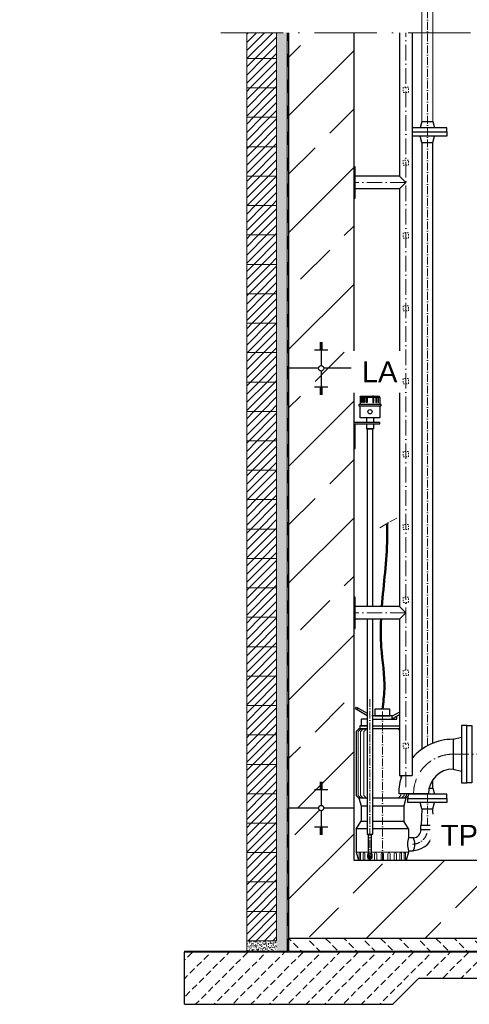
# Model space of a CAD drawing. Header units: millimetres. Extents: x -1777 to 1198744, y 17256 to 76241.
# Tile 55 of 201: x 125063 to 126790, y 44335 to 48118. Entities that reach past the tile are written whole.
import ezdxf

# ---------------------------------------------------------------- set-up
doc = ezdxf.new("R2010")
doc.units = ezdxf.units.MM
doc.linetypes.add('ACAD_ISO10W100', pattern=[18, 12, -3, 0, -3])
doc.linetypes.add('JIS_02_1.0', pattern=[2, 1, -1])
doc.layers.add('Bemaßung', color=7, linetype='Continuous', lineweight=9)
doc.layers.add('Beschriftung', color=7, linetype='Continuous', lineweight=9)
doc.styles.add('LBB3.5M1000', font='isocp.shx', dxfattribs={"height": 3.5})
pattern_1 = [(45, (42400.1, 92919.9), (-224.5064, 224.5064), []), (45, (42624.6, 92919.9), (-224.5064, 224.5064), [158.75, -79.375])]
pattern_2 = [(45, (42110.086, 92758.665), (-15.715448, 15.715448), [])]

msp = doc.modelspace()

# ---------------------------------------------------------------- hatches: boundary and pattern name
at = {"lineweight": 5}
h = msp.add_hatch(dxfattribs=at)
h.set_pattern_fill('ANSI31', color=256, scale=7, style=0)
h.set_pattern_definition(pattern_2)
h.paths.add_polyline_path([(126049.59851, 48068.03127), (125934.59851, 48068.03127), (125934.59851, 47968.88732), (126049.59851, 47968.88732)])
h = msp.add_hatch()
h.set_pattern_fill('ANSI33', color=256, scale=50)
h.set_pattern_definition(pattern_1)
h.paths.add_polyline_path([(126220.59851, 46850.0089), (126220.59851, 46853.52881), (126215.59851, 46853.52881), (126195.59851, 46850.0089)], flags=16)
edge = h.paths.add_edge_path()
edge.add_line((126345.59851, 48068.03127), (126095.59851, 48068.03127))
edge.add_line((126095.59851, 48068.03127), (126095.59851, 46778.51486))
edge.add_line((126095.59851, 46778.51486), (126210.24597, 46778.51486))
edge.add_arc((126220.59851, 46778.51486), 10.35253, 0, 180, ccw=False)
edge.add_line((126230.95104, 46778.51486), (126345.59851, 46778.51486))
edge.add_line((126345.59851, 46778.51486), (126345.59851, 48068.03127))
h = msp.add_hatch(dxfattribs=at)
h.set_pattern_fill('ANSI31', color=256, scale=7, style=0)
h.set_pattern_definition(pattern_2)
h.paths.add_polyline_path([(126049.59851, 47968.88732), (125934.59851, 47968.88732), (125934.59851, 47855.88732), (126049.59851, 47855.88732)])
h = msp.add_hatch(dxfattribs=at)
h.set_pattern_fill('ANSI31', color=256, scale=7, style=0)
h.set_pattern_definition(pattern_2)
h.paths.add_polyline_path([(126049.59851, 47855.88732), (125934.59851, 47855.88732), (125934.59851, 47742.88732), (126049.59851, 47742.88732)])
h = msp.add_hatch(dxfattribs=at)
h.set_pattern_fill('ANSI31', color=256, scale=7, style=0)
h.set_pattern_definition(pattern_2)
h.paths.add_polyline_path([(126049.59851, 47742.88732), (125934.59851, 47742.88732), (125934.59851, 47629.88732), (126049.59851, 47629.88732)])
h = msp.add_hatch(dxfattribs=at)
h.set_pattern_fill('ANSI31', color=256, scale=7, style=0)
h.set_pattern_definition(pattern_2)
h.paths.add_polyline_path([(126049.59851, 47629.88732), (125934.59851, 47629.88732), (125934.59851, 47516.88732), (126049.59851, 47516.88732)])
h = msp.add_hatch(dxfattribs=at)
h.set_pattern_fill('ANSI31', color=256, scale=7, style=0)
h.set_pattern_definition(pattern_2)
h.paths.add_polyline_path([(126049.59851, 47516.88732), (125934.59851, 47516.88732), (125934.59851, 47403.88732), (126049.59851, 47403.88732)])
h = msp.add_hatch(dxfattribs=at)
h.set_pattern_fill('ANSI31', color=256, scale=7, style=0)
h.set_pattern_definition(pattern_2)
h.paths.add_polyline_path([(126049.59851, 47403.88732), (125934.59851, 47403.88732), (125934.59851, 47290.88732), (126049.59851, 47290.88732)])
h = msp.add_hatch(dxfattribs=at)
h.set_pattern_fill('ANSI31', color=256, scale=7, style=0)
h.set_pattern_definition(pattern_2)
h.paths.add_polyline_path([(126049.59851, 47290.88732), (125934.59851, 47290.88732), (125934.59851, 47177.88732), (126049.59851, 47177.88732)])
h = msp.add_hatch(dxfattribs=at)
h.set_pattern_fill('ANSI31', color=256, scale=7, style=0)
h.set_pattern_definition(pattern_2)
h.paths.add_polyline_path([(126049.59851, 47177.88732), (125934.59851, 47177.88732), (125934.59851, 47064.88732), (126049.59851, 47064.88732)])
h = msp.add_hatch(dxfattribs=at)
h.set_pattern_fill('ANSI31', color=256, scale=7, style=0)
h.set_pattern_definition(pattern_2)
h.paths.add_polyline_path([(126049.59851, 47064.88732), (125934.59851, 47064.88732), (125934.59851, 46951.88732), (126049.59851, 46951.88732)])
h = msp.add_hatch(dxfattribs=at)
h.set_pattern_fill('ANSI31', color=256, scale=7, style=0)
h.set_pattern_definition(pattern_2)
h.paths.add_polyline_path([(126049.59851, 46951.88732), (125934.59851, 46951.88732), (125934.59851, 46838.88732), (126049.59851, 46838.88732)])
h = msp.add_hatch(dxfattribs=at)
h.set_pattern_fill('ANSI31', color=256, scale=7, style=0)
h.set_pattern_definition(pattern_2)
h.paths.add_polyline_path([(126049.59851, 46838.88732), (125934.59851, 46838.88732), (125934.59851, 46725.88732), (126049.59851, 46725.88732)])
h = msp.add_hatch(dxfattribs=at)
h.set_pattern_fill('ANSI31', color=256, scale=7, style=0)
h.set_pattern_definition(pattern_2)
h.paths.add_polyline_path([(126049.59851, 46725.88732), (125934.59851, 46725.88732), (125934.59851, 46612.88732), (126049.59851, 46612.88732)])
h = msp.add_hatch(dxfattribs=at)
h.set_pattern_fill('ANSI31', color=256, scale=7, style=0)
h.set_pattern_definition(pattern_2)
h.paths.add_polyline_path([(126049.59851, 46612.88732), (125934.59851, 46612.88732), (125934.59851, 46499.88732), (126049.59851, 46499.88732)])
h = msp.add_hatch(dxfattribs=at)
h.set_pattern_fill('ANSI31', color=256, scale=7, style=0)
h.set_pattern_definition(pattern_2)
h.paths.add_polyline_path([(126049.59851, 46499.88732), (125934.59851, 46499.88732), (125934.59851, 46386.88732), (126049.59851, 46386.88732)])
h = msp.add_hatch(dxfattribs=at)
h.set_pattern_fill('ANSI31', color=256, scale=7, style=0)
h.set_pattern_definition(pattern_2)
h.paths.add_polyline_path([(126049.59851, 45482.88732), (125934.59851, 45482.88732), (125934.59851, 45369.88732), (126049.59851, 45369.88732)])
h = msp.add_hatch(dxfattribs=at)
h.set_pattern_fill('ANSI31', color=256, scale=7, style=0)
h.set_pattern_definition(pattern_2)
h.paths.add_polyline_path([(126049.59851, 45369.88732), (125934.59851, 45369.88732), (125934.59851, 45256.88732), (126049.59851, 45256.88732)])
h = msp.add_hatch(dxfattribs=at)
h.set_pattern_fill('ANSI31', color=256, scale=7, style=0)
h.set_pattern_definition(pattern_2)
h.paths.add_polyline_path([(126049.59851, 45256.88732), (125934.59851, 45256.88732), (125934.59851, 45143.88732), (126049.59851, 45143.88732)])
h = msp.add_hatch(dxfattribs=at)
h.set_pattern_fill('ANSI31', color=256, scale=7, style=0)
h.set_pattern_definition(pattern_2)
h.paths.add_polyline_path([(126049.59851, 45143.88732), (125934.59851, 45143.88732), (125934.59851, 45030.88732), (126049.59851, 45030.88732)])
h = msp.add_hatch(dxfattribs=at)
h.set_pattern_fill('ANSI31', color=256, scale=7, style=0)
h.set_pattern_definition(pattern_2)
h.paths.add_polyline_path([(126049.59851, 45030.88732), (125934.59851, 45030.88732), (125934.59851, 44917.88732), (126049.59851, 44917.88732)])
at = {"lineweight": 9}
h = msp.add_hatch(dxfattribs=at)
h.set_pattern_fill('BETON_UNBEWEHRT', color=256, scale=200, angle=90, pattern_type=2)
h.set_pattern_definition([(135, (42110.086, 92794.02), (-35.35534, -35.35534), [25, -12.5])])
h.paths.add_polyline_path([(128493.75799, 44909.04122), (128493.75799, 44959.05052), (128217.54024, 44953.72227), (127852.70529, 44588.88732), (126095.59851, 44588.88732), (126095.59851, 44538.88732), (127873.41596, 44538.88732), (128238.64881, 44904.12016)])
at = {"lineweight": 5}
h = msp.add_hatch(dxfattribs=at)
h.set_pattern_fill('ANSI31', color=256, scale=7, style=0)
h.set_pattern_definition(pattern_2)
h.paths.add_polyline_path([(126049.59851, 44917.88732), (125934.59851, 44917.88732), (125934.59851, 44804.88732), (126049.59851, 44804.88732)])
at = {"lineweight": 9}
h = msp.add_hatch(dxfattribs=at)
h.set_pattern_fill('BETON_UNBEWEHRT', color=256, scale=200, pattern_type=2)
h.set_pattern_definition([(45, (42145.44, 92758.665), (-35.35534, 35.35534), [25, -12.5])])
h.paths.add_polyline_path([(128493.75799, 44805.02187), (128493.75799, 44905.04047), (128240.33749, 44900.15199), (127875.07282, 44534.88732), (125695.59851, 44534.88732), (125695.59851, 44334.88732), (126495.59851, 44334.88732), (126595.59851, 44434.88732), (127916.49418, 44434.88732), (128282.55461, 44800.94775)])
at = {"lineweight": 5}
h = msp.add_hatch(dxfattribs=at)
h.set_pattern_fill('ANSI31', color=256, scale=7, style=0)
h.set_pattern_definition(pattern_2)
h.paths.add_polyline_path([(126049.59851, 44804.88732), (125934.59851, 44804.88732), (125934.59851, 44691.88732), (126049.59851, 44691.88732)])
h = msp.add_hatch(dxfattribs=at)
h.set_pattern_fill('ANSI31', color=256, scale=7, style=0)
h.set_pattern_definition(pattern_2)
h.paths.add_polyline_path([(126049.59851, 44691.88732), (125934.59851, 44691.88732), (125934.59851, 44578.88732), (126049.59851, 44578.88732)])
at = {"layer": 'Bemaßung', "lineweight": 5}
h = msp.add_hatch(dxfattribs=at)
h.set_pattern_fill('AR-SAND', color=256, scale=0.25)
h.set_pattern_definition([(37.5, (42110.086, 92758.665), (-0.4000078, 12.2353309), [0, -9.652, 0, -10.795, 0, -10.31875]), (7.5, (42110.086, 92758.665), (11.238082, 17.9206275), [0, -5.207, 0, -8.6995, 0, -3.33375]), (327.5, (42102.276, 92758.665), (19.7748093, 0.0359296), [0, -3.175, 0, -11.43, 0, -14.9225]), (317.5, (42102.276, 92758.665), (19.0889113, 5.573233), [0, -1.5875, 0, -7.493, 0, -8.5725])])
h.paths.add_polyline_path([(125934.59851, 44578.88732), (126049.59851, 44578.88732), (126049.59851, 44538.88732), (125934.59851, 44538.88732)])

# ---------------------------------------------------------------- linework, layer by layer
at = {"linetype": 'ACAD_ISO10W100', "lineweight": 18, "ltscale": 20}
msp.add_line((125834.59851, 48068.03127), (128493.75799, 48068.03127), dxfattribs=at)
for p, q in [((126521.44851, 48068.03127), (126521.44851, 47516.37032)), ((126607.27639, 47726.61175), (126600.47639, 47702.61175)), ((126607.27639, 47726.61175), (126649.67639, 47726.61175)), ((126649.67639, 47726.61175), (126656.47639, 47702.61175)), ((126607.27639, 47646.61175), (126600.47639, 47670.61175)), ((126649.67639, 47646.61175), (126656.47639, 47670.61175)), ((126607.27639, 47646.61175), (126649.67639, 47646.61175)), ((126521.44851, 47516.37032), (126351.59851, 47516.37032)), ((126545.59851, 47492.22032), (126521.44851, 47516.37032)), ((126521.44851, 47468.07032), (126545.59851, 47492.22032)), ((126521.44851, 47468.07032), (126351.59851, 47468.07032)), ((126215.59851, 46878.16814), (126225.59851, 46878.16814)), ((126215.59851, 46874.64824), (126225.59851, 46874.64824)), ((126220.59851, 46878.51486), (126220.59851, 46788.86739)), ((126195.59851, 46850.0089), (126245.59851, 46850.0089)), ((126215.59851, 46871.12833), (126225.59851, 46871.12833)), ((126215.59851, 46867.60843), (126225.59851, 46867.60843)), ((126215.59851, 46864.08852), (126225.59851, 46864.08852)), ((126215.59851, 46860.56862), (126225.59851, 46860.56862)), ((126215.59851, 46857.04871), (126225.59851, 46857.04871)), ((126215.59851, 46853.52881), (126225.59851, 46853.52881)), ((126210.24597, 46778.51486), (126095.59851, 46778.51486)), ((126220.59851, 46768.16233), (126220.59851, 46678.51486)), ((126345.59851, 46778.51486), (126230.95104, 46778.51486)), ((126195.59851, 46707.02082), (126245.59851, 46707.02082)), ((126215.59851, 46703.50092), (126225.59851, 46703.50092)), ((126215.59851, 46699.98101), (126225.59851, 46699.98101)), ((126215.59851, 46696.46111), (126225.59851, 46696.46111)), ((126215.59851, 46692.9412), (126225.59851, 46692.9412)), ((126215.59851, 46689.4213), (126225.59851, 46689.4213)), ((126215.59851, 46685.90139), (126225.59851, 46685.90139)), ((126215.59851, 46682.38149), (126225.59851, 46682.38149)), ((126215.59851, 46678.86158), (126225.59851, 46678.86158)), ((126370.04991, 46668.26158), (126373.04991, 46671.26158)), ((126370.04991, 46668.26158), (126370.04991, 46639.32947)), ((126370.04991, 46668.26158), (126446.04991, 46668.26158)), ((126373.04991, 46671.26158), (126443.04991, 46671.26158)), ((126375.6805, 46668.26158), (126377.41255, 46671.26158)), ((126377.57503, 46668.26158), (126379.30708, 46671.26158)), ((126382.80195, 46668.26158), (126383.60579, 46671.26158)), ((126385.97674, 46668.26158), (126386.78059, 46671.26158)), ((126403.04991, 46671.26158), (126403.04991, 46668.26158)), ((126413.04991, 46671.26158), (126413.04991, 46668.26158)), ((126430.12307, 46668.26158), (126429.31923, 46671.26158)), ((126433.29787, 46668.26158), (126432.49402, 46671.26158)), ((126438.52478, 46668.26158), (126436.79273, 46671.26158)), ((126440.41931, 46668.26158), (126438.68726, 46671.26158)), ((126446.04991, 46668.26158), (126443.04991, 46671.26158)), ((126446.04991, 46668.26158), (126446.04991, 46639.32947)), ((126394.59991, 46588.88732), (126394.59991, 46570.38685)), ((126421.49991, 46588.88732), (126421.49991, 46570.38685)), ((126394.59991, 46565.38685), (126394.59991, 46546.4683)), ((126394.59991, 46546.4683), (126421.49991, 46546.4683)), ((126421.49991, 46565.38685), (126421.49991, 46546.4683)), ((126358.86786, 45465.94123), (126363.06105, 45473.20406)), ((126493.61863, 45431.97334), (126493.61863, 45441.65712)), ((126365.6603, 45392.95866), (126355.6603, 45382.95866)), ((126397.29991, 45392.95866), (126365.6603, 45392.95866)), ((126521.44851, 45392.95866), (126418.79991, 45392.95866)), ((126727.59851, 45353.19795), (126759.59851, 45361.54795)), ((126727.59851, 45353.19795), (126727.59851, 45238.89795)), ((126521.44851, 45213.88732), (126569.74851, 45213.88732)), ((126727.59851, 45238.89795), (126759.59851, 45230.54795)), ((126215.59851, 45188.5406), (126225.59851, 45188.5406)), ((126215.59851, 45185.02069), (126225.59851, 45185.02069)), ((126215.59851, 45181.50079), (126225.59851, 45181.50079)), ((126215.59851, 45177.98088), (126225.59851, 45177.98088)), ((126215.59851, 45174.46098), (126225.59851, 45174.46098)), ((126215.59851, 45170.94107), (126225.59851, 45170.94107)), ((126220.59851, 45188.88732), (126220.59851, 45099.23985)), ((126195.59851, 45160.38136), (126245.59851, 45160.38136)), ((126215.59851, 45167.42117), (126225.59851, 45167.42117)), ((126215.59851, 45163.90126), (126225.59851, 45163.90126)), ((126355.6603, 45137.5397), (126365.6603, 45127.5397)), ((126632.74851, 45144.04795), (126518.44851, 45144.04795)), ((126555.6603, 45137.5397), (126545.6603, 45127.5397)), ((126601.08857, 45144.04795), (126600.47639, 45141.88732)), ((126635.29702, 45165.88732), (126649.67639, 45165.88732)), ((126649.67639, 45165.88732), (126656.47639, 45141.88732)), ((126365.6603, 45127.5397), (126373.70858, 45097.50313)), ((126397.29991, 45127.5397), (126365.6603, 45127.5397)), ((126373.70858, 45097.50313), (126397.29991, 45097.50313)), ((126373.70858, 45097.50313), (126373.70858, 45038.99291)), ((126545.6603, 45127.5397), (126418.79991, 45127.5397)), ((126418.79991, 45097.50313), (126537.61203, 45097.50313)), ((126545.6603, 45127.5397), (126537.61203, 45097.50313)), ((126537.61203, 45097.50313), (126537.61203, 45038.99291)), ((126607.27639, 45085.88732), (126600.47639, 45109.88732)), ((126649.67639, 45085.88732), (126656.47639, 45109.88732)), ((126210.24597, 45088.88732), (126095.59851, 45088.88732)), ((126220.59851, 45078.53478), (126220.59851, 44988.88732)), ((126345.59851, 45088.88732), (126230.95104, 45088.88732)), ((126345.59851, 45088.88732), (126345.59851, 44888.88732)), ((126607.27639, 45085.88732), (126604.32639, 45021.88732)), ((126607.27639, 45085.88732), (126649.67639, 45085.88732)), ((126652.62639, 45021.88732), (126649.67639, 45085.88732)), ((126355.6603, 45008.95635), (126373.70858, 45038.99291)), ((126373.70858, 45038.99291), (126397.29991, 45038.99291)), ((126418.79991, 45038.99291), (126537.61203, 45038.99291)), ((126555.6603, 45008.95635), (126537.61203, 45038.99291)), ((126195.59851, 45017.39328), (126245.59851, 45017.39328)), ((126215.59851, 45013.87337), (126225.59851, 45013.87337)), ((126215.59851, 45010.35347), (126225.59851, 45010.35347)), ((126215.59851, 45006.83356), (126225.59851, 45006.83356)), ((126215.59851, 45003.31366), (126225.59851, 45003.31366)), ((126215.59851, 44999.79375), (126225.59851, 44999.79375)), ((126215.59851, 44996.27385), (126225.59851, 44996.27385)), ((126215.59851, 44992.75394), (126225.59851, 44992.75394)), ((126215.59851, 44989.23404), (126225.59851, 44989.23404)), ((126397.29991, 45008.95635), (126355.6603, 45008.95635)), ((126555.6603, 45008.95635), (126418.79991, 45008.95635)), ((126355.6603, 44918.92388), (126363.70858, 44888.88732)), ((126399.29991, 44899.47331), (126399.29991, 44910.06646)), ((126403.04991, 44915.47331), (126400.47148, 44912.89488)), ((126403.04991, 44908.47331), (126403.04991, 44900.76949)), ((126413.04991, 44908.47331), (126413.04991, 44900.76949)), ((126416.79991, 44899.47331), (126416.79991, 44910.06646)), ((126555.6603, 44918.92388), (126547.61203, 44888.88732)), ((126345.59851, 44888.88732), (126845.59851, 44888.88732)), ((126403.04991, 44900.76949), (126408.04991, 44895.47331)), ((126403.29991, 44895.47331), (126412.79991, 44895.47331)), ((126413.04991, 44900.76949), (126408.04991, 44895.47331)), ((126095.59851, 44588.88732), (127852.70529, 44588.88732)), ((125695.59851, 44334.88732), (125695.59851, 44534.88732)), ((126495.59851, 44334.88732), (126595.59851, 44434.88732)), ((126595.59851, 44434.88732), (127916.49418, 44434.88732)), ((125695.59851, 44334.88732), (126495.59851, 44334.88732))]:
    msp.add_line(p, q)
at = {"linetype": 'ACAD_ISO10W100', "lineweight": 18, "ltscale": 5}
for p, q in [((126545.59851, 47492.22032), (126351.59851, 47492.22032)), ((126727.59851, 45296.04795), (127445.59861, 45296.04795))]:
    msp.add_line(p, q, dxfattribs=at)
at = {"linetype": 'ACAD_ISO10W100', "lineweight": 18, "ltscale": 2.5}
for p, q in [((126455.6603, 44888.88732), (126455.6603, 45468.88732)), ((126628.47639, 45021.88732), (126628.47639, 45144.04795))]:
    msp.add_line(p, q, dxfattribs=at)
at = {"linetype": 'JIS_02_1.0', "lineweight": 5, "ltscale": 2}
msp.add_line((126413.04991, 44915.47331), (126415.62834, 44912.89488), dxfattribs=at)
at = {"lineweight": 9}
for p, q in [((125934.59851, 44578.88732), (125934.59851, 44538.88732)), ((125695.59851, 44534.88732), (125695.59851, 44538.88732)), ((125695.59851, 44538.88732), (126089.59851, 44538.88732)), ((125695.59851, 44534.88732), (127875.07282, 44534.88732)), ((126095.59851, 44538.88732), (127873.41596, 44538.88732))]:
    msp.add_line(p, q, dxfattribs=at)
at = {"lineweight": 5}
for points in [[(125934.59851, 48068.03127), (125934.59851, 47968.88732), (126049.59851, 47968.88732), (126049.59851, 48068.03127)], [(126049.59851, 47968.88732), (125934.59851, 47968.88732), (125934.59851, 47855.88732), (126049.59851, 47855.88732), (126049.59851, 47968.88732)], [(126049.59851, 47855.88732), (125934.59851, 47855.88732), (125934.59851, 47742.88732), (126049.59851, 47742.88732), (126049.59851, 47855.88732)], [(126049.59851, 47742.88732), (125934.59851, 47742.88732), (125934.59851, 47629.88732), (126049.59851, 47629.88732), (126049.59851, 47742.88732)], [(126049.59851, 47629.88732), (125934.59851, 47629.88732), (125934.59851, 47516.88732), (126049.59851, 47516.88732), (126049.59851, 47629.88732)], [(126049.59851, 47516.88732), (125934.59851, 47516.88732), (125934.59851, 47403.88732), (126049.59851, 47403.88732), (126049.59851, 47516.88732)], [(126049.59851, 47403.88732), (125934.59851, 47403.88732), (125934.59851, 47290.88732), (126049.59851, 47290.88732), (126049.59851, 47403.88732)], [(126049.59851, 47290.88732), (125934.59851, 47290.88732), (125934.59851, 47177.88732), (126049.59851, 47177.88732), (126049.59851, 47290.88732)], [(126049.59851, 47177.88732), (125934.59851, 47177.88732), (125934.59851, 47064.88732), (126049.59851, 47064.88732), (126049.59851, 47177.88732)], [(126049.59851, 47064.88732), (125934.59851, 47064.88732), (125934.59851, 46951.88732), (126049.59851, 46951.88732), (126049.59851, 47064.88732)], [(126049.59851, 46951.88732), (125934.59851, 46951.88732), (125934.59851, 46838.88732), (126049.59851, 46838.88732), (126049.59851, 46951.88732)], [(126049.59851, 46838.88732), (125934.59851, 46838.88732), (125934.59851, 46725.88732), (126049.59851, 46725.88732), (126049.59851, 46838.88732)], [(126049.59851, 46725.88732), (125934.59851, 46725.88732), (125934.59851, 46612.88732), (126049.59851, 46612.88732), (126049.59851, 46725.88732)], [(126049.59851, 46612.88732), (125934.59851, 46612.88732), (125934.59851, 46499.88732), (126049.59851, 46499.88732), (126049.59851, 46612.88732)], [(126049.59851, 46499.88732), (125934.59851, 46499.88732), (125934.59851, 46386.88732), (126049.59851, 46386.88732), (126049.59851, 46499.88732)], [(126049.59851, 45482.88732), (125934.59851, 45482.88732), (125934.59851, 45369.88732), (126049.59851, 45369.88732), (126049.59851, 45482.88732)], [(126049.59851, 45369.88732), (125934.59851, 45369.88732), (125934.59851, 45256.88732), (126049.59851, 45256.88732), (126049.59851, 45369.88732)], [(126049.59851, 45256.88732), (125934.59851, 45256.88732), (125934.59851, 45143.88732), (126049.59851, 45143.88732), (126049.59851, 45256.88732)], [(126049.59851, 45143.88732), (125934.59851, 45143.88732), (125934.59851, 45030.88732), (126049.59851, 45030.88732), (126049.59851, 45143.88732)], [(126049.59851, 45030.88732), (125934.59851, 45030.88732), (125934.59851, 44917.88732), (126049.59851, 44917.88732), (126049.59851, 45030.88732)], [(126049.59851, 44917.88732), (125934.59851, 44917.88732), (125934.59851, 44804.88732), (126049.59851, 44804.88732), (126049.59851, 44917.88732)], [(126049.59851, 44804.88732), (125934.59851, 44804.88732), (125934.59851, 44691.88732), (126049.59851, 44691.88732), (126049.59851, 44804.88732)], [(126049.59851, 44691.88732), (125934.59851, 44691.88732), (125934.59851, 44578.88732), (126049.59851, 44578.88732), (126049.59851, 44691.88732)]]:
    msp.add_lwpolyline(points, dxfattribs=at)
at = {"linetype": 'JIS_02_1.0', "lineweight": 18, "ltscale": 5}
for points in [[(126535.59851, 47838.88732), (126555.59851, 47838.88732), (126555.59851, 47858.88732), (126535.59851, 47858.88732)], [(126535.59851, 47558.88732), (126555.59851, 47558.88732), (126555.59851, 47578.88732), (126535.59851, 47578.88732)], [(126535.59851, 47278.88732), (126555.59851, 47278.88732), (126555.59851, 47298.88732), (126535.59851, 47298.88732)], [(126535.59851, 46998.88732), (126555.59851, 46998.88732), (126555.59851, 47018.88732), (126535.59851, 47018.88732)], [(126535.59851, 46718.88732), (126555.59851, 46718.88732), (126555.59851, 46738.88732), (126535.59851, 46738.88732)], [(126535.59851, 46438.88732), (126555.59851, 46438.88732), (126555.59851, 46458.88732), (126535.59851, 46458.88732)], [(126535.59851, 45318.88732), (126555.59851, 45318.88732), (126555.59851, 45338.88732), (126535.59851, 45338.88732)]]:
    msp.add_lwpolyline(points, close=True, dxfattribs=at)
for points in [[(126569.74851, 47686.61175), (126703.47639, 47686.61175), (126703.47639, 47702.61175), (126569.74851, 47702.61175)], [(126569.74851, 47686.61175), (126703.47639, 47686.61175), (126703.47639, 47670.61175), (126569.74851, 47670.61175)], [(126350.59851, 46570.38685), (126345.59851, 46570.38685), (126345.59851, 46470.38685), (126350.59851, 46470.38685), (126350.59851, 46565.38685), (126445.59851, 46565.38685), (126445.59851, 46570.38685), (126345.59851, 46570.38685), (126345.59851, 46565.38685)], [(126397.29991, 45443.75248), (126352.28408, 45469.74238), (126356.47728, 45477.00521), (126397.29991, 45453.43625)], [(126496.16489, 45443.12719), (126415.15572, 45443.12719)], [(126418.79991, 45430.50326), (126510.80407, 45430.50326), (126510.80407, 45441.89536)], [(126521.44851, 45457.7247), (126493.61863, 45441.65712)], [(126493.61863, 45431.97334), (126521.44851, 45448.04092)], [(126397.29991, 45405.28239), (126368.69126, 45405.28239), (126368.69126, 45392.95866), (126397.29991, 45392.95866)], [(126397.29991, 45430.50326), (126374.26855, 45430.50326), (126374.26855, 45405.28239), (126397.29991, 45405.28239)], [(126418.79991, 45405.28239), (126521.44851, 45405.28239)], [(126355.6603, 45382.95866), (126355.6603, 45137.5397)], [(126649.67639, 45165.88732), (126649.67639, 45198.12814)], [(126553.47639, 45135.35579), (126553.47639, 45125.88732), (126703.47639, 45125.88732), (126703.47639, 45141.88732), (126555.6603, 45141.88732)], [(126555.6603, 45137.5397), (126555.6603, 45144.04795)], [(126355.6603, 45008.95635), (126355.6603, 44918.92388)], [(126403.04991, 44908.47331), (126403.04991, 44988.11227)], [(126413.04991, 44988.11227), (126413.04991, 44908.47331)], [(126555.6603, 45008.95635), (126555.6603, 44975.85075)], [(126555.6603, 44975.85075), (126573.7513, 44975.85075)], [(126573.7513, 44923.92388), (126555.6603, 44923.92388)], [(126555.6603, 44923.92388), (126555.6603, 44918.92388)]]:
    msp.add_lwpolyline(points)
for points in [[(126345.59851, 47432.22032), (126351.59851, 47432.22032), (126351.59851, 47552.22032), (126345.59851, 47552.22032)], [(126375.6805, 46668.26158), (126377.57503, 46668.26158), (126377.57503, 46647.58274), (126375.6805, 46647.58274)], [(126382.80195, 46668.26158), (126385.97674, 46668.26158), (126385.97674, 46647.58274), (126382.80195, 46647.58274)], [(126393.09819, 46671.26158), (126397.41914, 46671.26158), (126397.41914, 46647.58274), (126393.09819, 46647.58274)], [(126423.00163, 46671.26158), (126418.68068, 46671.26158), (126418.68068, 46647.58274), (126423.00163, 46647.58274)], [(126433.29787, 46668.26158), (126430.12307, 46668.26158), (126430.12307, 46647.58274), (126433.29787, 46647.58274)], [(126440.41931, 46668.26158), (126438.52478, 46668.26158), (126438.52478, 46647.58274), (126440.41931, 46647.58274)], [(126365.54991, 46634.53733), (126450.54991, 46634.53733), (126450.54991, 46639.32947), (126365.54991, 46639.32947)], [(126370.04991, 46634.53733), (126446.04991, 46634.53733), (126446.04991, 46588.88732), (126370.04991, 46588.88732)], [(126426.54518, 45443.12719), (126484.77542, 45443.12719), (126484.77542, 45468.88732), (126426.54518, 45468.88732)], [(126759.59851, 45186.04795), (126779.59851, 45186.04795), (126779.59851, 45406.04795), (126759.59851, 45406.04795)], [(126799.59851, 45186.04795), (126779.59851, 45186.04795), (126779.59851, 45406.04795), (126799.59851, 45406.04795)], [(126553.47639, 45125.88732), (126703.47639, 45125.88732), (126703.47639, 45109.88732), (126553.47639, 45109.88732)], [(126602.32639, 45006.88732), (126654.62639, 45006.88732), (126654.62639, 45021.88732), (126602.32639, 45021.88732)]]:
    msp.add_lwpolyline(points, close=True)
at = {"linetype": 'JIS_02_1.0', "lineweight": 25, "ltscale": 50}
msp.add_lwpolyline([(128493.75799, 44907.04084), (128239.49315, 44902.13607), (127874.24439, 44536.88732), (125695.59851, 44536.88732)], dxfattribs=at)
for centre, radius in [((126220.59851, 46778.51486), 10.35253), ((126408.04991, 46611.71232), 8.19799), ((126220.59851, 45088.88732), 10.35253)]:
    msp.add_circle(centre, radius)
for centre, radius, start, end in [((126727.59851, 45144.04795), 209.15, 90, 139.00104028), ((126727.59851, 45144.04795), 209.15, 160.49312289, 180), ((126727.59851, 45144.04795), 94.85, 90, 180), ((126571.47639, 45006.88732), 32.85, 275.65278389, 0), ((126571.47639, 45006.88732), 81.15, 272.37472013, 0), ((126652.231, 44949.88732), 100, 164.95163497, 195.04836503), ((126530.96822, 44949.88732), 50.04489, 328.74801881, 31.25198119), ((126403.29991, 44910.06646), 4, 135, 180), ((126412.79991, 44910.06646), 4, 0, 45), ((126403.29991, 44899.47331), 4, 180, 270), ((126412.79991, 44899.47331), 4, 270, 0)]:
    msp.add_arc(centre, radius, start, end)
at = {"linetype": 'ACAD_ISO10W100', "lineweight": 18, "ltscale": 5}
msp.add_arc((126727.59851, 45144.04795), 152, 90, 180, dxfattribs=at)
at = {"linetype": 'ACAD_ISO10W100', "lineweight": 18, "ltscale": 2.5}
msp.add_arc((126571.47639, 45006.88732), 57, 270, 0, dxfattribs=at)
at = {"linetype": 'JIS_02_1.0', "lineweight": 5, "ltscale": 2}
msp.add_ellipse((126408.04991, 44908.47331), major_axis=(0, -6.28623), ratio=0.7953888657, dxfattribs=at)
at = {"layer": 'Bemaßung'}
for p, q in [((126607.27639, 47726.61175), (126607.27639, 48252.7528)), ((126649.67639, 47726.61175), (126649.67639, 48252.7528)), ((126372.5361, 45392.95866), (126362.5361, 45382.95866)), ((126362.5361, 45382.95866), (126362.5361, 45137.5397)), ((126381.58106, 45392.95866), (126371.58106, 45382.95866)), ((126371.58106, 45382.95866), (126371.58106, 45137.5397)), ((126394.39481, 45392.95866), (126384.39481, 45382.95866)), ((126384.39481, 45382.95866), (126384.39481, 45137.5397)), ((126521.44851, 45388.43595), (126516.9258, 45392.95866)), ((126526.9258, 45202.99019), (126526.9258, 45213.88732)), ((126362.5361, 45137.5397), (126372.5361, 45127.5397)), ((126371.58106, 45137.5397), (126381.58106, 45127.5397)), ((126384.39481, 45137.5397), (126394.39481, 45127.5397)), ((126516.9258, 45127.5397), (126526.9258, 45137.5397)), ((126526.9258, 45137.5397), (126526.9258, 45144.04795)), ((126539.73955, 45137.5397), (126529.73955, 45127.5397)), ((126548.78451, 45137.5397), (126538.78451, 45127.5397)), ((126539.73955, 45144.04795), (126539.73955, 45137.5397)), ((126548.78451, 45144.04795), (126548.78451, 45137.5397)), ((126604.32639, 45021.88732), (126652.62639, 45021.88732)), ((126403.04991, 44918.92388), (126355.6603, 44918.92388)), ((126366.81228, 44914.97004), (126366.81228, 44888.88732)), ((126371.81228, 44914.97004), (126371.81228, 44888.88732)), ((126381.64873, 44913.93451), (126381.64873, 44888.88732)), ((126388.71979, 44913.93451), (126388.71979, 44888.88732)), ((126555.6603, 44918.92388), (126413.04991, 44918.92388)), ((126425.12733, 44912.64041), (126425.12733, 44888.88732)), ((126434.78659, 44912.64041), (126434.78659, 44888.88732)), ((126450.6603, 44912.47004), (126450.6603, 44888.88732)), ((126460.6603, 44912.47004), (126460.6603, 44888.88732)), ((126476.53401, 44912.64041), (126476.53401, 44888.88732)), ((126486.19327, 44912.64041), (126486.19327, 44888.88732)), ((126501.12145, 44913.13991), (126501.12145, 44888.88732)), ((126509.7817, 44913.13991), (126509.7817, 44888.88732)), ((126522.60081, 44913.93451), (126522.60081, 44888.88732)), ((126529.67188, 44913.93451), (126529.67188, 44888.88732)), ((126539.50833, 44914.97004), (126539.50833, 44888.88732)), ((126544.50833, 44914.97004), (126544.50833, 44888.88732)), ((126401.53891, 44895.88181), (126401.53891, 44888.88732)), ((126410.19916, 44895.47331), (126410.19916, 44888.88732))]:
    msp.add_line(p, q, dxfattribs=at)
for centre, radius, start, end in [((126369.31228, 44914.97004), 2.5, 0, 180), ((126385.18426, 44913.93451), 3.53553, 0, 180), ((126405.86903, 44913.13991), 4.33013, 130.62074828, 167.71139049), ((126429.95696, 44912.64041), 4.82963, 0, 180), ((126455.6603, 44912.47004), 5, 0, 180), ((126481.36364, 44912.64041), 4.82963, 0, 180), ((126505.45157, 44913.13991), 4.33013, 0, 180), ((126526.13635, 44913.93451), 3.53553, 0, 180), ((126542.00833, 44914.97004), 2.5, 0, 180)]:
    msp.add_arc(centre, radius, start, end, dxfattribs=at)

# ---------------------------------------------------------------- texts
at = {"layer": 'Beschriftung', "insert": (93652.51658, 46236.51774), "char_height": 150, "width": 1682.9463594, "attachment_point": 1, "style": 'LBB3.5M1000', "bg_fill": 2}
msp.add_mtext('\\pi74.897;{\\fArial|b1|i0|c0|p34;GROUND PLAN\\L\\P\\pi221.06;\\fArial|b1|i1|c0|p34;\\lGRUNDRISS}', dxfattribs=at)

# ---------------------------------------------------------------- next in the draw order: hatches: boundary and pattern name
h = msp.add_hatch()
h.set_pattern_fill('ANSI33', color=256, scale=50)
h.set_pattern_definition([(45, (86662.1, 48859.1), (-224.5064, 224.5064), []), (45, (86886.6, 48859.1), (-224.5064, 224.5064), [158.75, -79.375])])
h.paths.add_polyline_path([(128145.59851, 46707.02082), (128120.59851, 46707.02082), (128120.59851, 46703.50092), (128125.59851, 46703.50092)], flags=16)
h.paths.add_polyline_path([(127795.59851, 46707.02082), (127770.59851, 46707.02082), (127770.59851, 46703.50092), (127775.59851, 46703.50092)], flags=16)
h.paths.add_polyline_path([(127770.59851, 45160.38136), (127770.59851, 45163.90126), (127765.59851, 45163.90126), (127745.59851, 45160.38136)], flags=16)
h.paths.add_polyline_path([(128217.54024, 44953.72227), (127895.59851, 44953.72227), (127895.59851, 45088.88732), (127780.95104, 45088.88732, -1), (127760.24597, 45088.88732), (127645.59851, 45088.88732), (126845.59851, 45088.88732), (126845.59851, 44888.88732), (126345.59851, 44888.88732), (126345.59851, 45088.88732), (126230.95104, 45088.88732, -1), (126210.24597, 45088.88732), (126095.59851, 45088.88732), (126095.59851, 44588.88732), (127852.70529, 44588.88732)])
h.paths.add_polyline_path([(127770.59851, 45017.39328), (127770.59851, 45013.87337), (127775.59851, 45013.87337), (127795.59851, 45017.39328)], flags=16)
h.paths.add_polyline_path([(126245.59851, 45017.39328), (126220.59851, 45017.39328), (126220.59851, 45013.87337), (126225.59851, 45013.87337)], flags=16)
h.paths.add_polyline_path([(128985.94941, 45364.09009), (129454.94143, 45379.22038), (129448.29677, 45585.18417), (128979.30475, 45570.05387)], flags=25)
edge = h.paths.add_edge_path()
edge.add_line((128493.75799, 44959.05052), (128493.75799, 45253.51222))
edge.add_line((128493.75799, 45253.51222), (127645.59851, 45237.15122))
edge.add_line((127645.59851, 45237.15122), (127645.59851, 45088.88732))
edge.add_line((127645.59851, 45088.88732), (127760.24597, 45088.88732))
edge.add_arc((127770.59851, 45088.88732), 10.35253, 0, 180, ccw=False)
edge.add_line((127780.95104, 45088.88732), (127895.59851, 45088.88732))
edge.add_line((127895.59851, 45088.88732), (127895.59851, 44953.72227))
edge.add_line((127895.59851, 44953.72227), (128217.54024, 44953.72227))
edge.add_line((128217.54024, 44953.72227), (128493.75799, 44959.05052))
edge = h.paths.add_edge_path()
edge.add_line((128493.75799, 45367.83349), (128493.75799, 46819.15689))
edge.add_line((128493.75799, 46819.15689), (128306.59851, 46828.51486))
edge.add_line((128306.59851, 46828.51486), (128306.59851, 46778.51486))
edge.add_line((128306.59851, 46778.51486), (128130.95104, 46778.51486))
edge.add_arc((128120.59851, 46778.51486), 10.35253, -180, 0, ccw=False)
edge.add_line((128110.24597, 46778.51486), (127780.95104, 46778.51486))
edge.add_arc((127770.59851, 46778.51486), 10.35253, -180, 0, ccw=False)
edge.add_line((127760.24597, 46778.51486), (127645.59851, 46778.51486))
edge.add_line((127645.59851, 46778.51486), (127645.59851, 45351.47248))
edge.add_line((127645.59851, 45351.47248), (128493.75799, 45367.83349))
h = msp.add_hatch()
h.set_pattern_fill('ANSI33', color=256, scale=50)
h.set_pattern_definition(pattern_1)
edge = h.paths.add_edge_path()
edge.add_line((126345.59851, 46778.51486), (126230.95104, 46778.51486))
edge.add_arc((126220.59851, 46778.51486), 10.35253, -180, 0, ccw=False)
edge.add_line((126210.24597, 46778.51486), (126095.59851, 46778.51486))
edge.add_line((126095.59851, 46778.51486), (126095.59851, 45088.88732))
edge.add_line((126095.59851, 45088.88732), (126210.24597, 45088.88732))
edge.add_arc((126220.59851, 45088.88732), 10.35253, 0, 180, ccw=False)
edge.add_line((126230.95104, 45088.88732), (126345.59851, 45088.88732))
edge.add_line((126345.59851, 45088.88732), (126345.59851, 46778.51486))
h.paths.add_polyline_path([(126215.59851, 46685.90139), (126220.59851, 46685.90139), (126220.59851, 46689.4213), (126215.59851, 46689.4213)], flags=16)
h.paths.add_polyline_path([(126220.59851, 45160.38136), (126220.59851, 45163.90126), (126215.59851, 45163.90126), (126195.59851, 45160.38136)], flags=16)
at = {"lineweight": 5}
h = msp.add_hatch(dxfattribs=at)
h.set_pattern_fill('ANSI31', color=256, scale=7, style=0)
h.set_pattern_definition(pattern_2)
h.paths.add_polyline_path([(126049.59851, 46386.88732), (125934.59851, 46386.88732), (125934.59851, 46273.88732), (126049.59851, 46273.88732)])
h = msp.add_hatch(dxfattribs=at)
h.set_pattern_fill('ANSI31', color=256, scale=7, style=0)
h.set_pattern_definition(pattern_2)
h.paths.add_polyline_path([(126049.59851, 46273.88732), (125934.59851, 46273.88732), (125934.59851, 46160.88732), (126049.59851, 46160.88732)])
h = msp.add_hatch(dxfattribs=at)
h.set_pattern_fill('ANSI31', color=256, scale=7, style=0)
h.set_pattern_definition(pattern_2)
h.paths.add_polyline_path([(126049.59851, 46160.88732), (125934.59851, 46160.88732), (125934.59851, 46047.88732), (126049.59851, 46047.88732)])
h = msp.add_hatch(dxfattribs=at)
h.set_pattern_fill('ANSI31', color=256, scale=7, style=0)
h.set_pattern_definition(pattern_2)
h.paths.add_polyline_path([(126049.59851, 46047.88732), (125934.59851, 46047.88732), (125934.59851, 45934.88732), (126049.59851, 45934.88732)])
h = msp.add_hatch(dxfattribs=at)
h.set_pattern_fill('ANSI31', color=256, scale=7, style=0)
h.set_pattern_definition(pattern_2)
h.paths.add_polyline_path([(126049.59851, 45934.88732), (125934.59851, 45934.88732), (125934.59851, 45821.88732), (126049.59851, 45821.88732)])
h = msp.add_hatch(dxfattribs=at)
h.set_pattern_fill('ANSI31', color=256, scale=7, style=0)
h.set_pattern_definition(pattern_2)
h.paths.add_polyline_path([(126049.59851, 45821.88732), (125934.59851, 45821.88732), (125934.59851, 45708.88732), (126049.59851, 45708.88732)])
h = msp.add_hatch(dxfattribs=at)
h.set_pattern_fill('ANSI31', color=256, scale=7, style=0)
h.set_pattern_definition(pattern_2)
h.paths.add_polyline_path([(126049.59851, 45708.88732), (125934.59851, 45708.88732), (125934.59851, 45595.88732), (126049.59851, 45595.88732)])
h = msp.add_hatch(dxfattribs=at)
h.set_pattern_fill('ANSI31', color=256, scale=7, style=0)
h.set_pattern_definition(pattern_2)
h.paths.add_polyline_path([(126049.59851, 45595.88732), (125934.59851, 45595.88732), (125934.59851, 45482.88732), (126049.59851, 45482.88732)])
at = {"layer": 'Bemaßung', "lineweight": 5}
h = msp.add_hatch(dxfattribs=at)
h.set_pattern_fill('AR-SAND', color=256, scale=0.25)
h.set_pattern_definition([(37.5, (86662.098, 48859.09), (-0.4000078, 12.235331), [0, -9.652, 0, -10.795, 0, -10.31875]), (7.5, (86662.098, 48859.09), (11.238082, 17.9206275), [0, -5.207, 0, -8.6995, 0, -3.33375]), (327.5, (86654.288, 48859.09), (19.7748093, 0.0359296), [0, -3.175, 0, -11.43, 0, -14.9225]), (317.5, (86654.288, 48859.09), (19.088911, 5.573233), [0, -1.5875, 0, -7.493, 0, -8.5725])])
h.paths.add_polyline_path([(126089.59851, 48068.03127), (126049.59851, 48068.03127), (126049.59851, 44538.88732), (126089.59851, 44538.88732)])

# ---------------------------------------------------------------- next in the draw order: linework, layer by layer
at = {"linetype": 'ACAD_ISO10W100', "lineweight": 18, "ltscale": 2.5}
for p, q in [((126628.47639, 45328.21779), (126628.47639, 48252.7528)), ((126510.80244, 46203.14275), (126438.29239, 46161.72301)), ((126408.04991, 44891.55373), (126408.04991, 45521.77164))]:
    msp.add_line(p, q, dxfattribs=at)
at = {"lineweight": 9}
msp.add_line((126089.59851, 48068.03127), (126089.59851, 44538.88732), dxfattribs=at)
at = {"linetype": 'JIS_02_1.0', "lineweight": 25, "ltscale": 50}
msp.add_line((126091.59851, 44536.88732), (126091.59851, 48068.03127), dxfattribs=at)
for p, q in [((126095.59851, 48068.03127), (126095.59851, 44538.88732)), ((126345.59851, 48068.03127), (126345.59851, 45088.88732)), ((126569.74851, 48068.03127), (126569.74851, 45213.88732)), ((126521.44851, 47468.07032), (126521.44851, 45863.03732)), ((126521.44851, 45863.03732), (126351.59851, 45863.03732)), ((126545.59851, 45838.88732), (126521.44851, 45863.03732)), ((126521.44851, 45814.73732), (126351.59851, 45814.73732)), ((126521.44851, 45814.73732), (126545.59851, 45838.88732)), ((126521.44851, 45814.73732), (126521.44851, 45213.88732))]:
    msp.add_line(p, q)
at = {"linetype": 'ACAD_ISO10W100', "lineweight": 18, "ltscale": 5}
for p, q in [((126545.59851, 45168.73556), (126545.59851, 48068.03127)), ((126545.59851, 45838.88732), (126351.59851, 45838.88732))]:
    msp.add_line(p, q, dxfattribs=at)
for points in [[(126607.27639, 47646.61175), (126607.27639, 47646.61175), (126607.27639, 45315.12194)], [(126649.67639, 45338.14037), (126649.67639, 47646.61175)], [(126418.79991, 45863.03732), (126418.79991, 46546.4683), (126397.29991, 46546.4683), (126397.29991, 45863.03732)], [(126397.29991, 45814.73732), (126397.29991, 44988.11227), (126418.79991, 44988.11227), (126418.79991, 45814.73732)]]:
    msp.add_lwpolyline(points)
at = {"lineweight": 5}
for points in [[(126049.59851, 46386.88732), (125934.59851, 46386.88732), (125934.59851, 46273.88732), (126049.59851, 46273.88732), (126049.59851, 46386.88732)], [(126049.59851, 46273.88732), (125934.59851, 46273.88732), (125934.59851, 46160.88732), (126049.59851, 46160.88732), (126049.59851, 46273.88732)], [(126049.59851, 46160.88732), (125934.59851, 46160.88732), (125934.59851, 46047.88732), (126049.59851, 46047.88732), (126049.59851, 46160.88732)], [(126049.59851, 46047.88732), (125934.59851, 46047.88732), (125934.59851, 45934.88732), (126049.59851, 45934.88732), (126049.59851, 46047.88732)], [(126049.59851, 45934.88732), (125934.59851, 45934.88732), (125934.59851, 45821.88732), (126049.59851, 45821.88732), (126049.59851, 45934.88732)], [(126049.59851, 45821.88732), (125934.59851, 45821.88732), (125934.59851, 45708.88732), (126049.59851, 45708.88732), (126049.59851, 45821.88732)], [(126049.59851, 45708.88732), (125934.59851, 45708.88732), (125934.59851, 45595.88732), (126049.59851, 45595.88732), (126049.59851, 45708.88732)], [(126049.59851, 45595.88732), (125934.59851, 45595.88732), (125934.59851, 45482.88732), (126049.59851, 45482.88732), (126049.59851, 45595.88732)]]:
    msp.add_lwpolyline(points, dxfattribs=at)
at = {"linetype": 'JIS_02_1.0', "lineweight": 18, "ltscale": 5}
for points in [[(126535.59851, 46158.88732), (126555.59851, 46158.88732), (126555.59851, 46178.88732), (126535.59851, 46178.88732)], [(126535.59851, 45878.88732), (126555.59851, 45878.88732), (126555.59851, 45898.88732), (126535.59851, 45898.88732)], [(126535.59851, 45598.88732), (126555.59851, 45598.88732), (126555.59851, 45618.88732), (126535.59851, 45618.88732)]]:
    msp.add_lwpolyline(points, close=True, dxfattribs=at)
msp.add_lwpolyline([(126345.59851, 45778.88732), (126351.59851, 45778.88732), (126351.59851, 45898.88732), (126345.59851, 45898.88732)], close=True)
at = {"layer": 'Bemaßung', "lineweight": 50}
for points, knots in [([(126453.57986, 45863.03732), (126460.29398, 45950.51218), (126475.68828, 46056.92022), (126474.71949, 46163.5021), (126474.54742, 46182.43288)], [395.3288283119, 395.3288283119, 395.3288283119, 395.3288283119, 658.2567275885, 715.0435844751, 715.0435844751, 715.0435844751, 715.0435844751]), ([(126455.6603, 45468.88732), (126459.19746, 45494.47435), (126470.15533, 45573.74128), (126448.73001, 45689.16513), (126448.96421, 45778.8867), (126450.5828, 45814.73732)], [0, 0, 0, 0, 77.2010297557, 239.1636397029, 346.9333347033, 346.9333347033, 346.9333347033, 346.9333347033])]:
    msp.add_open_spline(points, degree=3, knots=knots, dxfattribs=at)

# ---------------------------------------------------------------- next in the draw order: texts
at = {"layer": 'Beschriftung', "char_height": 80, "width": 111.9584505, "attachment_point": 1, "style": 'LBB3.5M1000', "bg_fill": 2}
for s, insert in [('{\\fArial|b0|i0|c0|p34;\\C256;LA}', (126376.779, 46805.01415)), ('{\\fArial|b0|i0|c0|p34;\\C256;TP}', (126680.0698, 45024.42837))]:
    msp.add_mtext(s, dxfattribs=dict(at, insert=insert))

doc.saveas('drawing.dxf')
